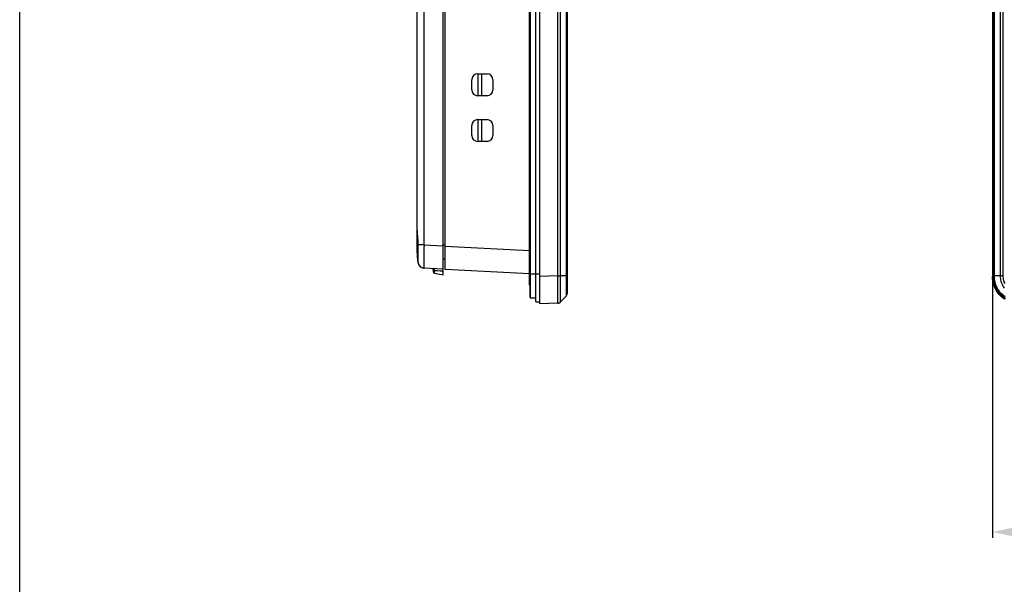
# Model space of a CAD drawing. Header units: millimetres. Extents: x 0 to 1682, y 0 to 1188.
# Tile 4 of 73: x 0 to 252, y 459 to 603. Entities that reach past the tile are written whole.
import ezdxf

# ---------------------------------------------------------------- set-up
doc = ezdxf.new("R2010")
doc.units = ezdxf.units.MM
doc.header["$LTSCALE"] = 92.51
doc.header["$PDMODE"] = 3
doc.header["$PDSIZE"] = 8
doc.layers.get('0').update_dxf_attribs({"linetype": 'CONTINUOUS'})
doc.layers.get('Defpoints').update_dxf_attribs({"linetype": 'CONTINUOUS'})
for name, color, linetype in [('2D-TOPRC1500_00-FORMAT', 7, 'CONTINUOUS'), ('2D-TOPRT1540_-DIM', 7, 'CONTINUOUS'), ('FRONT_CASE-RC15_-SHAPE', 7, 'CONTINUOUS'), ('GASKET-RT1550WD-SHAPE', 7, 'CONTINUOUS'), ('REAR_CASE_15_RT1540__2024-SHAPE', 7, 'CONTINUOUS')]:
    doc.layers.add(name, color=color, linetype=linetype)
doc.styles.get("Standard").update_dxf_attribs({"font": 'GOTHIC.TTF'})
doc.dimstyles.new('DIMSTYLE_1', dxfattribs={"dimtxt": 7, "dimasz": 7, "dimexe": 1.5, "dimexo": 1, "dimgap": 0.875, "dimtad": 1, "dimdec": 0, "dimdsep": 46, "dimtxsty": 'Standard', "dimblk": '_FILLED', "dimcen": 0.09, "dimclrd": 2, "dimclre": 2, "dimclrt": 2, "dimadec": 5, "dimazin": 2, "dimtp": 0.8, "dimtm": 0.8, "dimtfac": 1, "dimtdec": 0, "dimtofl": 0, "dimtmove": 0, "dimatfit": 3, "dimldrblk": '_FILLED', "dimfxl": 1, "dimtolj": 1, "dimarcsym": 0})

# ---------------------------------------------------------------- blocks, each defined once
blk = doc.blocks.new('_FILLED')
at = {"color": 0, "linetype": 'ByBlock'}
blk.add_solid([(0, 0), (-1, 0.214), (-1, -0.214)], dxfattribs=at)
blk = doc.blocks.new('*D16')
at = {"layer": '2D-TOPRT1540_-DIM', "color": 2, "linetype": 'Continuous', "lineweight": -2, "transparency": 16777216}
for p, q in [((248.86, 536.57), (248.86, 470.68)), ((618.26, 536.57), (618.26, 470.68)), ((255.86, 472.18), (611.26, 472.18))]:
    blk.add_line(p, q, dxfattribs=at)
at = {"layer": 'Defpoints', "color": 0, "linetype": 'Continuous', "transparency": 16777216}
for p in [(248.86, 537.57), (618.26, 537.57), (618.26, 472.18)]:
    blk.add_point(p, dxfattribs=at)
at = {"layer": '2D-TOPRT1540_-DIM', "color": 2, "linetype": 'Continuous', "lineweight": -2, "transparency": 16777216, "xscale": 7, "yscale": 7, "zscale": 7, "rotation": 180}
blk.add_blockref('_FILLED', (248.86, 472.18), dxfattribs=at)
at = {"layer": '2D-TOPRT1540_-DIM', "color": 2, "linetype": 'Continuous', "lineweight": -2, "transparency": 16777216, "xscale": 7, "yscale": 7, "zscale": 7}
blk.add_blockref('_FILLED', (618.26, 472.18), dxfattribs=at)
at = {"layer": '2D-TOPRT1540_-DIM', "color": 2, "linetype": 'Continuous', "transparency": 16777216, "insert": (433.63, 482.39), "char_height": 7, "attachment_point": 2, "line_spacing_factor": 0.9}
blk.add_mtext('\\A1;369', dxfattribs=at)

msp = doc.modelspace()

# ---------------------------------------------------------------- linework, layer by layer
at = {"layer": '2D-TOPRC1500_00-FORMAT', "color": 7, "linetype": 'Continuous'}
msp.add_line((0, 0), (0, 1188), dxfattribs=at)
at = {"layer": 'FRONT_CASE-RC15_-SHAPE', "color": 7, "linetype": 'Continuous'}
for p, q in [((133.054414, 530.577414), (133.054414, 830.977414)), ((140.054414, 828.32894), (140.054414, 533.225888)), ((137.651868, 537.744415), (137.651868, 823.821131)), ((138.336303, 537.747796), (138.336303, 823.807032)), ((139.773756, 823.807032), (139.773756, 537.747796)), ((248.862574, 823.981678), (248.862574, 537.57315)), ((249.023123, 537.733699), (249.023121, 823.821131)), ((249.327863, 537.747796), (249.327863, 823.807032)), ((250.816389, 823.807032), (250.816389, 537.747796)), ((251.511048, 823.807751), (251.511048, 537.747077)), ((108.854414, 539.377977), (108.854414, 822.17685)), ((117.154414, 589.427414), (119.554414, 589.427414)), ((117.254414, 583.827414), (117.254414, 589.427414)), ((118.219515, 583.827414), (118.219515, 589.427414)), ((115.654414, 585.327414), (115.654414, 587.927414)), ((121.054414, 587.927414), (121.054414, 585.327414)), ((119.554414, 583.827414), (117.154414, 583.827414)), ((117.154414, 577.727414), (119.554414, 577.727414)), ((117.254414, 572.127414), (117.254414, 577.727414)), ((118.219515, 572.127414), (118.219515, 577.727414)), ((115.654414, 573.627414), (115.654414, 576.227414)), ((121.054414, 576.227414), (121.054414, 573.627414)), ((119.554414, 572.127414), (117.154414, 572.127414)), ((108.854414, 545.369754), (130.454414, 544.237746)), ((130.452771, 538.246055), (108.854414, 539.377977)), ((137.651948, 537.733699), (133.054414, 537.57315)), ((137.651948, 537.733699), (137.651868, 537.744415)), ((137.653767, 537.57621), (137.651953, 537.733699)), ((138.044334, 537.745662), (138.336303, 537.747801)), ((140.054414, 537.747077), (138.336303, 537.747796)), ((249.023123, 537.733699), (248.862574, 537.57315)), ((249.118439, 537.745662), (249.327863, 537.747801)), ((250.816389, 537.747796), (249.327863, 537.747796)), ((251.511048, 537.747077), (250.816389, 537.747796)), ((137.680905, 534.476052), (137.680438, 534.55818)), ((137.682943, 534.075673), (137.680905, 534.476052)), ((139.773756, 532.531229), (138.336303, 531.042703)), ((139.773781, 532.531246), (138.336857, 531.042993)), ((137.651868, 530.73796), (133.054414, 530.577414)), ((137.651973, 530.737968), (137.72622, 530.743333)), ((138.336857, 531.042993), (138.337011, 531.043178)), ((138.33686, 531.042996), (138.337013, 531.043439))]:
    msp.add_line(p, q, dxfattribs=at)
for points in [[(140.054414, 537.747077), (140.04981, 537.747199), (140.013234, 537.747419)], [(251.970782, 531.756302), (251.598773, 532.022807), (251.245071, 532.313135), (250.91106, 532.625902), (250.598294, 532.959912), (250.307966, 533.313615), (250.041462, 533.685623), (249.799765, 534.074244), (249.58407, 534.477923), (249.395134, 534.894851), (249.233941, 535.323332), (249.101006, 535.761471), (248.997087, 536.207457), (248.922449, 536.659342), (248.877676, 537.114254), (248.862574, 537.57315)], [(249.023121, 537.744415), (249.02778, 537.744704), (249.037008, 537.744997), (249.050763, 537.745329), (249.068979, 537.745597), (249.091573, 537.745696), (249.118439, 537.745662)], [(249.023123, 537.733699), (249.027782, 537.734238), (249.037008, 537.734775), (249.050761, 537.735024), (249.068976, 537.735831), (249.091571, 537.738078), (249.118443, 537.741515)], [(252.209712, 531.867007), (251.875621, 532.09802), (251.555052, 532.348397), (251.249449, 532.617093), (250.960048, 532.903032), (250.687667, 533.205409), (250.433095, 533.523417), (250.197427, 533.855746), (249.981651, 534.200968), (249.786302, 534.55818), (249.612599, 534.924911), (249.459258, 535.304293), (249.325451, 535.70151), (249.214906, 536.109173), (249.129023, 536.523501), (249.068943, 536.936906), (249.034366, 537.339948), (249.023124, 537.733699)], [(252.061588, 532.345019), (251.754379, 532.584878), (251.46151, 532.842294), (251.184164, 533.116239), (250.923131, 533.405944), (250.679156, 533.71063), (250.453304, 534.029054), (250.246507, 534.359835), (250.059288, 534.702126), (249.892796, 535.053568), (249.745823, 535.417158), (249.617572, 535.797861), (249.511626, 536.188549), (249.429355, 536.585424), (249.371759, 536.981784), (249.338586, 537.369036), (249.327873, 537.747796)], [(250.816389, 537.747796), (250.828184, 537.399462), (250.862527, 537.057418), (250.918068, 536.724554), (250.994367, 536.398315), (251.091943, 536.076162), (251.210095, 535.760906), (251.348262, 535.454079), (251.505872, 535.156864), (251.682274, 534.87049), (251.876724, 534.596118)], [(251.511048, 537.747077), (251.521055, 537.444048), (251.549704, 537.147904), (251.597091, 536.859203), (251.662926, 536.576271), (251.747125, 536.296791), (251.849162, 536.023248), (251.968686, 535.757026)], [(137.651972, 530.737968), (137.708176, 530.741518), (137.727813, 530.744274)], [(137.72622, 530.743333), (137.819469, 530.758052), (137.910739, 530.781441), (137.999226, 530.813239), (138.084169, 530.853115), (138.164823, 530.900656), (138.240515, 530.955394)], [(138.240515, 530.955394), (138.310566, 531.016751), (138.336865, 531.043)]]:
    msp.add_lwpolyline(points, dxfattribs=at)
for centre, radius, start, end in [((117.154414, 587.927414), 1.5, 90, 180), ((119.554414, 587.927414), 1.5, 0, 90), ((117.154414, 585.327414), 1.5, 180, 270), ((119.554414, 585.327414), 1.5, 270, 0), ((117.154414, 576.227414), 1.5, 90, 180), ((119.554414, 576.227414), 1.5, 0, 90), ((117.154414, 573.627414), 1.5, 180, 270), ((119.554414, 573.627414), 1.5, 270, 0), ((-378.205186, 531.508449), 515.894638, 0.33870816, 0.67390719), ((139.054416, 533.225888), 0.999998, 316.00000603, 0.00000239), ((137.617024, 531.737168), 0.999814, 272.00179311, 316.00083873), ((137.616913, 531.738592), 1.001243, 275.48877485, 278.23720151)]:
    msp.add_arc(centre, radius, start, end, dxfattribs=at)
for points, knots in [([(137.651868, 537.744415), (137.685615, 537.744558), (137.816437, 537.745081), (137.947259, 537.745822), (138.044334, 537.745662)], [0, 0, 0, 0, 0.2579662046, 1, 1, 1, 1]), ([(137.651948, 537.733699), (137.685703, 537.733968), (137.816514, 537.735345), (137.947508, 537.735122), (138.044382, 537.741515)], [0, 0, 0, 0, 0.2579913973, 1, 1, 1, 1]), ([(138.337011, 531.043178), (138.339425, 531.046428), (138.339875, 531.06075), (138.343506, 531.08758), (138.345182, 531.13154), (138.348947, 531.220463), (138.352076, 531.370586), (138.355501, 531.595408), (138.358025, 531.878729), (138.359903, 532.217689), (138.360988, 532.609138), (138.361417, 533.224822), (138.359752, 534.093905), (138.354829, 535.232223), (138.347083, 536.465757), (138.340134, 537.314995), (138.336312, 537.747796)], [0, 0, 0, 0, 0.001811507, 0.0059610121, 0.0124575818, 0.0212925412, 0.0458967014, 0.0795483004, 0.1219310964, 0.1726441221, 0.2312072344, 0.2970652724, 0.4481033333, 0.6200364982, 0.8063562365, 1, 1, 1, 1]), ([(139.773756, 537.747796), (139.774558, 537.409002), (139.775918, 536.744425), (139.777501, 535.779529), (139.77848, 534.89009), (139.778804, 534.211859), (139.778707, 533.732269), (139.778473, 533.428217), (139.778101, 533.165647), (139.777535, 532.947102), (139.77702, 532.793427), (139.776323, 532.694102), (139.776131, 532.637531), (139.775042, 532.593673), (139.776014, 532.561145), (139.772972, 532.543086), (139.775355, 532.532927), (139.773779, 532.531245)], [0, 0, 0, 0, 0.1948369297, 0.3821901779, 0.5549003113, 0.7063417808, 0.7722328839, 0.8307055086, 0.8811993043, 0.9232305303, 0.956397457, 0.9695552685, 0.9803850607, 0.9888615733, 0.994961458, 0.9986747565, 1, 1, 1, 1]), ([(137.651965, 530.737964), (137.653454, 530.738025), (137.655471, 530.744596), (137.657543, 530.754122), (137.659859, 530.772824), (137.663205, 530.810256), (137.666844, 530.875546), (137.670627, 530.974123), (137.674056, 531.100394), (137.677113, 531.253526), (137.679752, 531.433021), (137.682862, 531.72279), (137.685369, 532.14449), (137.686462, 532.716876), (137.685708, 533.370747), (137.684051, 533.832781), (137.682943, 534.075673)], [0, 0, 0, 0, 0.0013395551, 0.0046520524, 0.0100504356, 0.0175486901, 0.0388385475, 0.0684674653, 0.1063233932, 0.1522562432, 0.206083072, 0.2675843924, 0.4125897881, 0.5849247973, 0.7817934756, 1, 1, 1, 1])]:
    msp.add_open_spline(points, degree=3, knots=knots, dxfattribs=at)
at = {"layer": 'GASKET-RT1550WD-SHAPE', "color": 7, "linetype": 'Continuous'}
for p, q in [((130.554414, 532.177414), (130.554414, 829.377414)), ((130.654414, 532.077414), (130.654414, 829.477414)), ((132.054414, 531.077414), (132.054414, 830.477414)), ((133.054414, 530.577414), (133.054414, 830.977414)), ((130.525856, 535.324205), (130.525856, 826.230623)), ((130.454414, 535.477414), (130.454414, 826.077414)), ((248.862574, 823.981678), (248.862574, 537.57315)), ((130.454414, 538.277414), (133.054414, 538.277414)), ((130.525856, 535.324205), (130.554414, 535.300242)), ((130.654414, 532.077414), (132.054414, 532.077414)), ((132.054414, 531.077414), (133.054414, 531.077414))]:
    msp.add_line(p, q, dxfattribs=at)
msp.add_lwpolyline([(251.97116, 531.755989), (251.782918, 531.886249), (251.599047, 532.022597), (251.419739, 532.164895), (251.245181, 532.312985), (251.075559, 532.466708), (250.911061, 532.625901), (250.751868, 532.790399), (250.598145, 532.960021), (250.450055, 533.134579), (250.307757, 533.313887), (250.171409, 533.497758), (250.04115, 533.686), (249.917111, 533.878421), (249.799429, 534.074827), (249.688232, 534.275016), (249.58364, 534.478748), (249.485766, 534.685772), (249.394726, 534.895837), (249.310627, 535.10871), (249.233544, 535.324231), (249.163542, 535.542258), (249.100691, 535.76265), (249.045055, 535.985211), (248.996707, 536.209533), (248.955715, 536.435153), (248.922151, 536.661611), (248.896068, 536.888548), (248.877461, 537.116014), (248.866304, 537.344163), (248.862574, 537.57315)], dxfattribs=at)
for centre, radius, end in [((130.654414, 535.477414), 0.2, 230), ((130.654414, 532.177414), 0.1, 270)]:
    msp.add_arc(centre, radius, 180, end, dxfattribs=at)
at = {"layer": 'REAR_CASE_15_RT1540__2024-SHAPE', "color": 7, "linetype": 'Continuous'}
for p, q in [((108.354414, 538.004181), (108.354414, 822.150647)), ((101.654414, 543.655987), (101.654414, 817.898841)), ((103.44507, 545.653246), (103.44507, 815.901582)), ((101.654414, 549.390179), (101.667055, 548.974916)), ((101.827205, 544.405363), (101.822199, 543.386635)), ((101.837308, 545.656559), (101.827205, 544.405363)), ((101.837308, 545.656559), (101.84923, 545.653245)), ((103.445072, 545.653306), (101.849221, 545.653306)), ((103.44507, 545.653246), (108.354414, 545.395958)), ((108.854414, 545.598096), (108.354414, 545.598096)), ((101.822199, 543.386635), (101.821378, 542.791182)), ((101.821378, 542.791182), (101.822799, 542.3227)), ((101.822799, 542.3227), (101.825145, 542.038445)), ((101.828214, 541.829388), (101.829921, 541.750955)), ((101.829921, 541.750955), (101.831705, 541.688088)), ((108.354414, 542.069042), (108.854414, 542.07777)), ((101.849259, 541.496999), (101.84906, 541.497849)), ((103.445066, 539.661469), (103.168579, 539.701166)), ((108.354414, 539.404181), (103.44507, 539.661469)), ((105.854414, 538.696728), (105.854414, 539.060718)), ((106.102319, 539.109552), (106.851195, 539.075937)), ((106.10232, 539.109564), (106.476486, 539.089076)), ((106.10232, 538.401286), (106.10232, 539.109564)), ((106.476486, 539.089076), (106.851133, 539.071234)), ((106.851133, 539.071234), (107.601866, 539.046645)), ((106.851195, 539.075937), (107.601794, 539.041307)), ((107.601794, 539.041307), (108.354414, 539.005851)), ((106.10232, 538.401286), (108.354414, 538.004181))]:
    msp.add_line(p, q, dxfattribs=at)
for points in [[(101.667055, 548.974916), (101.698733, 548.479667), (101.739214, 547.931766), (101.779989, 547.345629), (101.813656, 546.737619), (101.833976, 546.122931), (101.837221, 545.656569)], [(101.825145, 542.038445), (101.825856, 541.979375), (101.828214, 541.829388)], [(101.831705, 541.688088), (101.832631, 541.661795), (101.833586, 541.63859), (101.83461, 541.617607), (101.835725, 541.598727), (101.837155, 541.579319), (101.839105, 541.558956), (101.842829, 541.530831), (101.84906, 541.497849)], [(101.990161, 540.991232), (101.889234, 541.329682), (101.848605, 541.49933)], [(103.168579, 539.701166), (102.885103, 539.804719), (102.638909, 539.964177), (102.428779, 540.171689), (102.256049, 540.412633), (102.111469, 540.68584), (101.990161, 540.991232)], [(107.601866, 539.046645), (107.977914, 539.028595), (108.354414, 539.005863)]]:
    msp.add_lwpolyline(points, dxfattribs=at)
for centre, radius, start, end in [((640.691747, 540.628182), 538.865956, 179.46569428, 179.59869877), ((106.873059, 542.613803), 5.146478, 192.53381829, 195.74729283), ((105.354414, 539.060718), 0.5, 0, 66.87433649), ((105.998134, 537.806504), 1.307218, 85.42867985, 87.42735445), ((106.154414, 538.696728), 0.3, 180, 260)]:
    msp.add_arc(centre, radius, start, end, dxfattribs=at)
for points, knots in [([(101.663454, 549.069215), (101.662047, 549.097993), (101.65727, 549.204833), (101.654414, 549.311785), (101.654414, 549.389924)], [0, 0, 0, 0, 0.2693910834, 1, 1, 1, 1]), ([(101.84923, 545.653245), (101.853832, 546.2901), (101.798066, 547.430808), (101.68805, 548.56618), (101.663454, 549.069215)], [0, 0, 0, 0, 0.5584108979, 1, 1, 1, 1]), ([(101.83186, 542.75786), (101.831834, 542.879463), (101.832568, 543.427643), (101.836007, 543.975816), (101.839007, 544.402383)], [0, 0, 0, 0, 0.2218295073, 1, 1, 1, 1]), ([(103.44507, 545.653246), (103.431575, 545.264415), (103.407518, 544.501342), (103.380409, 543.392916), (103.363398, 542.37083), (103.35697, 541.47383), (103.361347, 540.738993), (103.373801, 540.236544), (103.391063, 539.941728), (103.404865, 539.791818), (103.418892, 539.715654), (103.433235, 539.662091), (103.445066, 539.661469)], [0, 0, 0, 0, 0.1944772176, 0.3816191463, 0.5541917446, 0.7055172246, 0.8297553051, 0.922155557, 0.955290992, 0.9793084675, 0.9940782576, 1, 1, 1, 1]), ([(101.821937, 543.84491), (101.796669, 543.833716), (101.722031, 543.794162), (101.654414, 543.714746), (101.654414, 543.655987)], [0, 0, 0, 0, 0.3198796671, 1, 1, 1, 1]), ([(101.839659, 541.728751), (101.838361, 541.790511), (101.832907, 542.133521), (101.831922, 542.476584), (101.83186, 542.75786)], [0, 0, 0, 0, 0.180072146, 1, 1, 1, 1]), ([(101.84881, 541.499151), (101.84738, 541.507304), (101.842915, 541.583978), (101.841094, 541.660435), (101.839659, 541.728751)], [0, 0, 0, 0, 0.1080467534, 1, 1, 1, 1]), ([(105.854414, 539.060718), (105.854414, 539.069648), (105.850979, 539.095267), (105.880116, 539.096025), (105.891408, 539.093996)], [0, 0, 0, 0, 0.4376923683, 1, 1, 1, 1]), ([(105.882629, 539.103404), (105.892408, 539.106272), (105.949682, 539.118281), (106.008745, 539.114609), (106.05681, 539.112405)], [0, 0, 0, 0, 0.1747739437, 1, 1, 1, 1]), ([(106.10232, 539.109564), (106.104214, 539.193804), (106.098254, 539.32559), (106.086446, 539.466553), (106.060343, 539.509753)], [0, 0, 0, 0, 0.6253839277, 1, 1, 1, 1])]:
    msp.add_open_spline(points, degree=3, knots=knots, dxfattribs=at)
for points in [[(101.654414, 543.655987), (101.654414, 542.79738), (101.719484, 542.077108), (101.849625, 541.495172)], [(101.813321, 541.692319), (101.826113, 541.617709), (101.83606, 541.561517), (101.838007, 541.55065)], [(103.153632, 539.704918), (102.574618, 539.852415), (102.16332, 540.356468), (101.919738, 541.217075)], [(103.44507, 539.661469), (103.343613, 539.666786), (103.246467, 539.681269), (103.153632, 539.704918)]]:
    msp.add_open_spline(points, degree=3, dxfattribs=at)

# ---------------------------------------------------------------- dimensions: what is measured, and where the dimension line sits
at = {"layer": '2D-TOPRT1540_-DIM', "color": 2, "linetype": 'Continuous'}
dim = msp.add_linear_dim(base=(618.262574, 472.182315), p1=(248.862574, 537.57315), p2=(618.262574, 537.57315), dimstyle='DIMSTYLE_1', dxfattribs=at)
dim.commit()
dim.dimension.update_dxf_attribs({"geometry": '*D16', "text_midpoint": (433.625178, 472.182315), "dimtype": 160})

doc.saveas('drawing.dxf')
